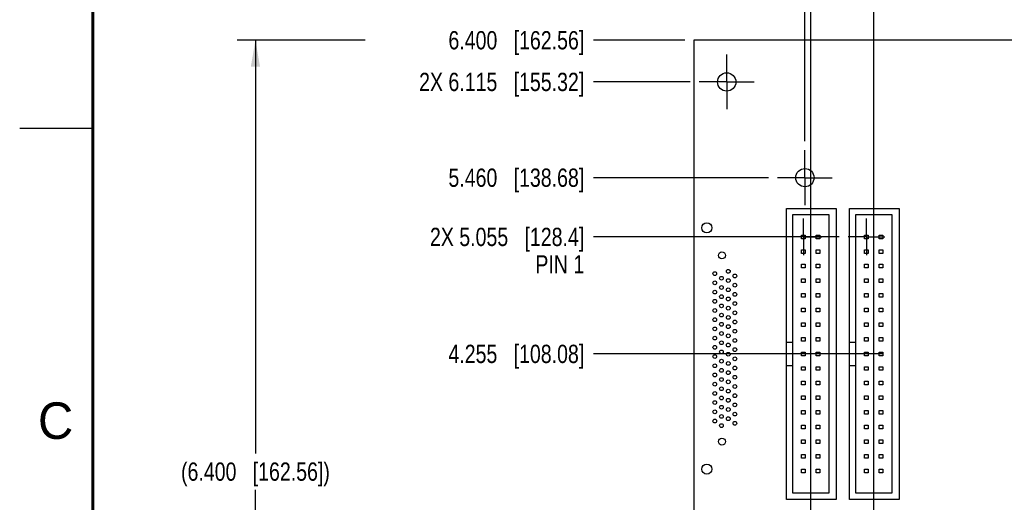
# Model space of a CAD drawing. Header units: inches. Extents: x 0 to 22, y 0 to 17.
# Tile 3 of 13: x 0 to 6.7, y 10.2 to 13.5. Entities that reach past the tile are written whole.
import ezdxf

# ---------------------------------------------------------------- set-up
doc = ezdxf.new("R2010")
doc.units = ezdxf.units.IN
doc.header["$LTSCALE"] = 1.21
doc.header["$MEASUREMENT"] = 0
doc.linetypes.add('CENTER', pattern=[0.6, 0.375, -0.075, 0.075, -0.075])
doc.layers.get('0').update_dxf_attribs({"linetype": 'CONTINUOUS'})
for name, color, linetype in [('02___PRT_ALL_AXES', 7, 'CONTINUOUS'), ('DEFAULT_1', 7, 'CENTER'), ('DIMENSIONS', 7, 'CONTINUOUS')]:
    doc.layers.add(name, color=color, linetype=linetype)
doc.styles.get("Standard").update_dxf_attribs({"font": 'txt', "width": 0.8})
doc.styles.add('TEXTSTYLE_2', font='txt')
doc.dimstyles.new('DIMSTYLE_1', dxfattribs={"dimtxt": 0.125, "dimasz": 0.18, "dimexe": 0.125, "dimexo": 0.0625, "dimgap": 0.0625, "dimtad": 0, "dimtih": 1, "dimtoh": 1, "dimdec": 3, "dimzin": 4, "dimdsep": 46, "dimtxsty": 'STANDARD', "dimblk": '_FILLED', "dimblk1": '_FILLED', "dimblk2": '_FILLED', "dimcen": 0.09, "dimadec": 0, "dimazin": 0, "dimtp": 0.001, "dimtm": 0.001, "dimtfac": 1, "dimtdec": 3, "dimtofl": 0, "dimtmove": 0, "dimatfit": 3, "dimldrblk": '_FILLED', "dimfxl": 1, "dimtolj": 1, "dimtzin": 4, "dimarcsym": 0})
doc.dimstyles.new('DIMSTYLE_2', dxfattribs={"dimtxt": 0.125, "dimasz": 0.18, "dimexe": 0.125, "dimexo": 0.0625, "dimgap": 0.03125, "dimtad": 0, "dimtih": 1, "dimtoh": 1, "dimdec": 3, "dimzin": 4, "dimdsep": 46, "dimtxsty": 'STANDARD', "dimblk": '_FILLED', "dimblk1": '_FILLED', "dimblk2": '_FILLED', "dimcen": 0.09, "dimadec": 0, "dimazin": 0, "dimtp": 0.001, "dimtm": 0.001, "dimtfac": 1, "dimtdec": 3, "dimtofl": 0, "dimtmove": 0, "dimatfit": 3, "dimldrblk": '_FILLED', "dimfxl": 1, "dimtolj": 1, "dimtzin": 4, "dimarcsym": 0})

# ---------------------------------------------------------------- blocks, each defined once
blk = doc.blocks.new('*D13')
at = {"layer": 'DIMENSIONS', "color": 2, "linetype": 'CONTINUOUS'}
blk.add_line((4.5882, 13.0666), (3.9257, 13.0666), dxfattribs=at)
at = {"layer": 'DIMENSIONS', "color": 2, "linetype": 'CONTINUOUS', "insert": (3.8632, 13.1291), "char_height": 0.125, "width": 1.725, "attachment_point": 3, "line_spacing_factor": 0.9}
blk.add_mtext('2X 6.115{\\Ftxt.shx;\\W1.000000;\\H0.125000; }[155.32]', dxfattribs=at)
blk = doc.blocks.new('_FILLED')
at = {"color": 0, "linetype": 'BYBLOCK'}
blk.add_solid([(0, 0), (-1, 0.174), (-1, -0.174)], dxfattribs=at)
blk = doc.blocks.new('*D14')
at = {"layer": 'DIMENSIONS', "color": 2, "linetype": 'CONTINUOUS'}
blk.add_line((4.5507, 13.3516), (3.9257, 13.3516), dxfattribs=at)
at = {"layer": 'DIMENSIONS', "color": 2, "linetype": 'CONTINUOUS', "insert": (3.8632, 13.4141), "char_height": 0.125, "width": 1.425, "attachment_point": 3, "line_spacing_factor": 0.9}
blk.add_mtext('6.400{\\Ftxt.shx;\\W1.000000;\\H0.125000; }[162.56]', dxfattribs=at)
blk = doc.blocks.new('*D15')
at = {"layer": 'DIMENSIONS', "color": 2, "linetype": 'CONTINUOUS'}
blk.add_line((5.1232, 12.4116), (3.9257, 12.4116), dxfattribs=at)
at = {"layer": 'DIMENSIONS', "color": 2, "linetype": 'CONTINUOUS', "insert": (3.8632, 12.4741), "char_height": 0.125, "width": 1.425, "attachment_point": 3, "line_spacing_factor": 0.9}
blk.add_mtext('5.460{\\Ftxt.shx;\\W1.000000;\\H0.125000; }[138.68]', dxfattribs=at)
blk = doc.blocks.new('*D16')
at = {"layer": 'DIMENSIONS', "color": 2, "linetype": 'CONTINUOUS'}
blk.add_line((5.4757, 11.2066), (3.9257, 11.2066), dxfattribs=at)
at = {"layer": 'DIMENSIONS', "color": 2, "linetype": 'CONTINUOUS', "insert": (3.8632, 11.2691), "char_height": 0.125, "width": 1.425, "attachment_point": 3, "line_spacing_factor": 0.9}
blk.add_mtext('4.255{\\Ftxt.shx;\\W1.000000;\\H0.125000; }[108.08]', dxfattribs=at)
blk = doc.blocks.new('*D17')
at = {"layer": 'DIMENSIONS', "color": 2, "linetype": 'CONTINUOUS'}
blk.add_line((5.9067, 11.2066), (3.9257, 11.2066), dxfattribs=at)
at = {"layer": 'DIMENSIONS', "color": 2, "linetype": 'CONTINUOUS', "insert": (3.8632, 11.2691), "char_height": 0.125, "width": 1.425, "attachment_point": 3, "line_spacing_factor": 0.9}
blk.add_mtext('4.255{\\Ftxt.shx;\\W1.000000;\\H0.125000; }[108.08]', dxfattribs=at)
blk = doc.blocks.new('*D20')
at = {"layer": 'DIMENSIONS', "color": 2, "linetype": 'CONTINUOUS'}
blk.add_line((5.6066, 12.0066), (3.9257, 12.0066), dxfattribs=at)
at = {"layer": 'DIMENSIONS', "color": 2, "linetype": 'CONTINUOUS', "insert": (3.8632, 12.0691), "char_height": 0.125, "width": 1.625, "attachment_point": 3, "line_spacing_factor": 0.9}
blk.add_mtext('2X 5.055{\\Ftxt.shx;\\W1.000000;\\H0.125000; }[128.4]\\PPIN 1', dxfattribs=at)
blk = doc.blocks.new('*D29')
at = {"layer": 'DIMENSIONS', "color": 2, "linetype": 'CONTINUOUS'}
blk.add_line((5.4132, 7.4441), (5.4132, 14.0391), dxfattribs=at)
at = {"layer": 'DIMENSIONS', "color": 2, "linetype": 'CONTINUOUS', "insert": (5.3507, 14.1016), "char_height": 0.125, "width": 1.725, "attachment_point": 1, "rotation": 90, "line_spacing_factor": 0.9}
blk.add_mtext('2X 6.100{\\Ftxt.shx;\\W1.000000;\\H0.125000; }[154.94]', dxfattribs=at)
blk = doc.blocks.new('*D30')
at = {"layer": 'DIMENSIONS', "color": 2, "linetype": 'CONTINUOUS'}
blk.add_line((5.8442, 7.4441), (5.8442, 14.0391), dxfattribs=at)
at = {"layer": 'DIMENSIONS', "color": 2, "linetype": 'CONTINUOUS', "insert": (5.7817, 14.1016), "char_height": 0.125, "width": 1.725, "attachment_point": 1, "rotation": 90, "line_spacing_factor": 0.9}
blk.add_mtext('2X 5.669{\\Ftxt.shx;\\W1.000000;\\H0.125000; }[143.99]', dxfattribs=at)
blk = doc.blocks.new('*D34')
at = {"layer": 'DIMENSIONS', "color": 2, "linetype": 'CONTINUOUS'}
for p, q in [((5.1602, 13.7903), (5.1602, 14.0391)), ((5.3732, 13.5578), (5.1602, 13.7903)), ((5.3732, 12.6616), (5.3732, 13.5578))]:
    blk.add_line(p, q, dxfattribs=at)
at = {"layer": 'DIMENSIONS', "color": 2, "linetype": 'CONTINUOUS', "insert": (5.0977, 14.1016), "char_height": 0.125, "width": 1.425, "attachment_point": 1, "rotation": 90, "line_spacing_factor": 0.9}
blk.add_mtext('6.140{\\Ftxt.shx;\\W1.000000;\\H0.125000; }[155.96]', dxfattribs=at)
blk = doc.blocks.new('*D36')
at = {"layer": 'DIMENSIONS', "color": 2, "linetype": 'CONTINUOUS'}
for p, q in [((2.3632, 13.3516), (1.4882, 13.3516)), ((1.6132, 13.3516), (1.6132, 10.5264)), ((1.6132, 6.9516), (1.6132, 10.2764)), ((3.0131, 6.9516), (1.4882, 6.9516))]:
    blk.add_line(p, q, dxfattribs=at)
at = {"layer": 'DIMENSIONS', "color": 2, "linetype": 'CONTINUOUS', "xscale": 0.18, "yscale": 0.18, "zscale": 0.18}
for p, rotation in [((1.6132, 13.3516), 90), ((1.6132, 6.9516), 270)]:
    blk.add_blockref('_FILLED', p, dxfattribs=dict(at, rotation=rotation))
at = {"layer": 'DIMENSIONS', "color": 2, "linetype": 'CONTINUOUS', "insert": (1.6132, 10.4639), "char_height": 0.125, "width": 1.625, "attachment_point": 2, "line_spacing_factor": 0.9}
blk.add_mtext('(6.400{\\Ftxt.shx;\\W1.000000;\\H0.125000; }[162.56])', dxfattribs=at)

msp = doc.modelspace()

# ---------------------------------------------------------------- linework, layer by layer
at = {"color": 7, "linetype": 'CONTINUOUS'}
for p, q in [((4.6132, 13.3516), (4.6132, 6.9516)), ((11.5132, 13.3516), (4.6132, 13.3516)), ((5.2482, 10.2116), (5.2482, 12.2016)), ((5.2482, 12.2016), (5.5882, 12.2016)), ((5.5882, 12.2016), (5.5882, 10.2116)), ((5.6792, 10.2116), (5.6792, 12.2016)), ((5.6792, 12.2016), (6.0192, 12.2016)), ((6.0192, 12.2016), (6.0192, 10.2116)), ((5.2882, 12.1566), (5.2882, 10.2566)), ((5.5382, 12.1566), (5.2882, 12.1566)), ((5.5382, 10.2566), (5.5382, 12.1566)), ((5.7192, 12.1566), (5.7192, 10.2566)), ((5.9692, 12.1566), (5.7192, 12.1566)), ((5.9692, 10.2566), (5.9692, 12.1566)), ((5.3507, 11.9941), (5.3507, 12.0191)), ((5.3507, 12.0191), (5.3757, 12.0191)), ((5.3757, 11.9941), (5.3507, 11.9941)), ((5.3757, 12.0191), (5.3757, 11.9941)), ((5.4507, 11.9941), (5.4507, 12.0191)), ((5.4507, 12.0191), (5.4757, 12.0191)), ((5.4757, 11.9941), (5.4507, 11.9941)), ((5.4757, 12.0191), (5.4757, 11.9941)), ((5.7817, 11.9941), (5.7817, 12.0191)), ((5.7817, 12.0191), (5.8067, 12.0191)), ((5.8067, 11.9941), (5.7817, 11.9941)), ((5.8067, 12.0191), (5.8067, 11.9941)), ((5.8817, 11.9941), (5.8817, 12.0191)), ((5.8817, 12.0191), (5.9067, 12.0191)), ((5.9067, 11.9941), (5.8817, 11.9941)), ((5.9067, 12.0191), (5.9067, 11.9941)), ((5.3507, 11.8941), (5.3507, 11.9191)), ((5.3507, 11.9191), (5.3757, 11.9191)), ((5.3757, 11.8941), (5.3507, 11.8941)), ((5.3757, 11.9191), (5.3757, 11.8941)), ((5.4507, 11.8941), (5.4507, 11.9191)), ((5.4507, 11.9191), (5.4757, 11.9191)), ((5.4757, 11.8941), (5.4507, 11.8941)), ((5.4757, 11.9191), (5.4757, 11.8941)), ((5.7817, 11.8941), (5.7817, 11.9191)), ((5.7817, 11.9191), (5.8067, 11.9191)), ((5.8067, 11.8941), (5.7817, 11.8941)), ((5.8067, 11.9191), (5.8067, 11.8941)), ((5.8817, 11.8941), (5.8817, 11.9191)), ((5.8817, 11.9191), (5.9067, 11.9191)), ((5.9067, 11.8941), (5.8817, 11.8941)), ((5.9067, 11.9191), (5.9067, 11.8941)), ((5.3507, 11.7941), (5.3507, 11.8191)), ((5.3507, 11.8191), (5.3757, 11.8191)), ((5.3757, 11.7941), (5.3507, 11.7941)), ((5.3757, 11.8191), (5.3757, 11.7941)), ((5.4507, 11.7941), (5.4507, 11.8191)), ((5.4507, 11.8191), (5.4757, 11.8191)), ((5.4757, 11.7941), (5.4507, 11.7941)), ((5.4757, 11.8191), (5.4757, 11.7941)), ((5.7817, 11.7941), (5.7817, 11.8191)), ((5.7817, 11.8191), (5.8067, 11.8191)), ((5.8067, 11.7941), (5.7817, 11.7941)), ((5.8067, 11.8191), (5.8067, 11.7941)), ((5.8817, 11.7941), (5.8817, 11.8191)), ((5.8817, 11.8191), (5.9067, 11.8191)), ((5.9067, 11.7941), (5.8817, 11.7941)), ((5.9067, 11.8191), (5.9067, 11.7941)), ((5.3507, 11.6941), (5.3507, 11.7191)), ((5.3507, 11.7191), (5.3757, 11.7191)), ((5.3757, 11.6941), (5.3507, 11.6941)), ((5.3757, 11.7191), (5.3757, 11.6941)), ((5.4507, 11.6941), (5.4507, 11.7191)), ((5.4507, 11.7191), (5.4757, 11.7191)), ((5.4757, 11.6941), (5.4507, 11.6941)), ((5.4757, 11.7191), (5.4757, 11.6941)), ((5.7817, 11.6941), (5.7817, 11.7191)), ((5.7817, 11.7191), (5.8067, 11.7191)), ((5.8067, 11.6941), (5.7817, 11.6941)), ((5.8067, 11.7191), (5.8067, 11.6941)), ((5.8817, 11.6941), (5.8817, 11.7191)), ((5.8817, 11.7191), (5.9067, 11.7191)), ((5.9067, 11.6941), (5.8817, 11.6941)), ((5.9067, 11.7191), (5.9067, 11.6941)), ((5.3507, 11.5941), (5.3507, 11.6191)), ((5.3507, 11.6191), (5.3757, 11.6191)), ((5.3757, 11.5941), (5.3507, 11.5941)), ((5.3757, 11.6191), (5.3757, 11.5941)), ((5.4507, 11.5941), (5.4507, 11.6191)), ((5.4507, 11.6191), (5.4757, 11.6191)), ((5.4757, 11.5941), (5.4507, 11.5941)), ((5.4757, 11.6191), (5.4757, 11.5941)), ((5.7817, 11.5941), (5.7817, 11.6191)), ((5.7817, 11.6191), (5.8067, 11.6191)), ((5.8067, 11.5941), (5.7817, 11.5941)), ((5.8067, 11.6191), (5.8067, 11.5941)), ((5.8817, 11.5941), (5.8817, 11.6191)), ((5.8817, 11.6191), (5.9067, 11.6191)), ((5.9067, 11.5941), (5.8817, 11.5941)), ((5.9067, 11.6191), (5.9067, 11.5941)), ((5.3507, 11.4941), (5.3507, 11.5191)), ((5.3507, 11.5191), (5.3757, 11.5191)), ((5.3757, 11.4941), (5.3507, 11.4941)), ((5.3757, 11.5191), (5.3757, 11.4941)), ((5.4507, 11.4941), (5.4507, 11.5191)), ((5.4507, 11.5191), (5.4757, 11.5191)), ((5.4757, 11.4941), (5.4507, 11.4941)), ((5.4757, 11.5191), (5.4757, 11.4941)), ((5.7817, 11.4941), (5.7817, 11.5191)), ((5.7817, 11.5191), (5.8067, 11.5191)), ((5.8067, 11.4941), (5.7817, 11.4941)), ((5.8067, 11.5191), (5.8067, 11.4941)), ((5.8817, 11.4941), (5.8817, 11.5191)), ((5.8817, 11.5191), (5.9067, 11.5191)), ((5.9067, 11.4941), (5.8817, 11.4941)), ((5.9067, 11.5191), (5.9067, 11.4941)), ((5.3507, 11.3941), (5.3507, 11.4191)), ((5.3507, 11.4191), (5.3757, 11.4191)), ((5.3757, 11.3941), (5.3507, 11.3941)), ((5.3757, 11.4191), (5.3757, 11.3941)), ((5.4507, 11.3941), (5.4507, 11.4191)), ((5.4507, 11.4191), (5.4757, 11.4191)), ((5.4757, 11.3941), (5.4507, 11.3941)), ((5.4757, 11.4191), (5.4757, 11.3941)), ((5.7817, 11.3941), (5.7817, 11.4191)), ((5.7817, 11.4191), (5.8067, 11.4191)), ((5.8067, 11.3941), (5.7817, 11.3941)), ((5.8067, 11.4191), (5.8067, 11.3941)), ((5.8817, 11.3941), (5.8817, 11.4191)), ((5.8817, 11.4191), (5.9067, 11.4191)), ((5.9067, 11.3941), (5.8817, 11.3941)), ((5.9067, 11.4191), (5.9067, 11.3941)), ((5.2482, 11.2866), (5.2882, 11.2866)), ((5.3507, 11.2941), (5.3507, 11.3191)), ((5.3507, 11.3191), (5.3757, 11.3191)), ((5.3757, 11.2941), (5.3507, 11.2941)), ((5.3757, 11.3191), (5.3757, 11.2941)), ((5.4507, 11.2941), (5.4507, 11.3191)), ((5.4507, 11.3191), (5.4757, 11.3191)), ((5.4757, 11.2941), (5.4507, 11.2941)), ((5.4757, 11.3191), (5.4757, 11.2941)), ((5.6792, 11.2866), (5.7192, 11.2866)), ((5.7817, 11.2941), (5.7817, 11.3191)), ((5.7817, 11.3191), (5.8067, 11.3191)), ((5.8067, 11.2941), (5.7817, 11.2941)), ((5.8067, 11.3191), (5.8067, 11.2941)), ((5.8817, 11.2941), (5.8817, 11.3191)), ((5.8817, 11.3191), (5.9067, 11.3191)), ((5.9067, 11.2941), (5.8817, 11.2941)), ((5.9067, 11.3191), (5.9067, 11.2941)), ((5.3507, 11.1941), (5.3507, 11.2191)), ((5.3507, 11.2191), (5.3757, 11.2191)), ((5.3757, 11.1941), (5.3507, 11.1941)), ((5.3757, 11.2191), (5.3757, 11.1941)), ((5.4507, 11.1941), (5.4507, 11.2191)), ((5.4507, 11.2191), (5.4757, 11.2191)), ((5.4757, 11.1941), (5.4507, 11.1941)), ((5.4757, 11.2191), (5.4757, 11.1941)), ((5.7817, 11.1941), (5.7817, 11.2191)), ((5.7817, 11.2191), (5.8067, 11.2191)), ((5.8067, 11.1941), (5.7817, 11.1941)), ((5.8067, 11.2191), (5.8067, 11.1941)), ((5.8817, 11.1941), (5.8817, 11.2191)), ((5.8817, 11.2191), (5.9067, 11.2191)), ((5.9067, 11.1941), (5.8817, 11.1941)), ((5.9067, 11.2191), (5.9067, 11.1941)), ((5.2482, 11.1266), (5.2882, 11.1266)), ((5.3507, 11.0941), (5.3507, 11.1191)), ((5.3507, 11.1191), (5.3757, 11.1191)), ((5.3757, 11.1191), (5.3757, 11.0941)), ((5.4507, 11.0941), (5.4507, 11.1191)), ((5.4507, 11.1191), (5.4757, 11.1191)), ((5.4757, 11.1191), (5.4757, 11.0941)), ((5.6792, 11.1266), (5.7192, 11.1266)), ((5.7817, 11.0941), (5.7817, 11.1191)), ((5.7817, 11.1191), (5.8067, 11.1191)), ((5.8067, 11.1191), (5.8067, 11.0941)), ((5.8817, 11.0941), (5.8817, 11.1191)), ((5.8817, 11.1191), (5.9067, 11.1191)), ((5.9067, 11.1191), (5.9067, 11.0941)), ((5.3757, 11.0941), (5.3507, 11.0941)), ((5.4757, 11.0941), (5.4507, 11.0941)), ((5.8067, 11.0941), (5.7817, 11.0941)), ((5.9067, 11.0941), (5.8817, 11.0941)), ((5.3507, 10.9941), (5.3507, 11.0191)), ((5.3507, 11.0191), (5.3757, 11.0191)), ((5.3757, 10.9941), (5.3507, 10.9941)), ((5.3757, 11.0191), (5.3757, 10.9941)), ((5.4507, 10.9941), (5.4507, 11.0191)), ((5.4507, 11.0191), (5.4757, 11.0191)), ((5.4757, 10.9941), (5.4507, 10.9941)), ((5.4757, 11.0191), (5.4757, 10.9941)), ((5.7817, 10.9941), (5.7817, 11.0191)), ((5.7817, 11.0191), (5.8067, 11.0191)), ((5.8067, 10.9941), (5.7817, 10.9941)), ((5.8067, 11.0191), (5.8067, 10.9941)), ((5.8817, 10.9941), (5.8817, 11.0191)), ((5.8817, 11.0191), (5.9067, 11.0191)), ((5.9067, 10.9941), (5.8817, 10.9941)), ((5.9067, 11.0191), (5.9067, 10.9941)), ((5.3507, 10.8941), (5.3507, 10.9191)), ((5.3507, 10.9191), (5.3757, 10.9191)), ((5.3757, 10.9191), (5.3757, 10.8941)), ((5.4507, 10.8941), (5.4507, 10.9191)), ((5.4507, 10.9191), (5.4757, 10.9191)), ((5.4757, 10.9191), (5.4757, 10.8941)), ((5.7817, 10.8941), (5.7817, 10.9191)), ((5.7817, 10.9191), (5.8067, 10.9191)), ((5.8067, 10.9191), (5.8067, 10.8941)), ((5.8817, 10.8941), (5.8817, 10.9191)), ((5.8817, 10.9191), (5.9067, 10.9191)), ((5.9067, 10.9191), (5.9067, 10.8941)), ((5.3757, 10.8941), (5.3507, 10.8941)), ((5.4757, 10.8941), (5.4507, 10.8941)), ((5.8067, 10.8941), (5.7817, 10.8941)), ((5.9067, 10.8941), (5.8817, 10.8941)), ((5.3507, 10.7941), (5.3507, 10.8191)), ((5.3507, 10.8191), (5.3757, 10.8191)), ((5.3757, 10.7941), (5.3507, 10.7941)), ((5.3757, 10.8191), (5.3757, 10.7941)), ((5.4507, 10.7941), (5.4507, 10.8191)), ((5.4507, 10.8191), (5.4757, 10.8191)), ((5.4757, 10.7941), (5.4507, 10.7941)), ((5.4757, 10.8191), (5.4757, 10.7941)), ((5.7817, 10.7941), (5.7817, 10.8191)), ((5.7817, 10.8191), (5.8067, 10.8191)), ((5.8067, 10.7941), (5.7817, 10.7941)), ((5.8067, 10.8191), (5.8067, 10.7941)), ((5.8817, 10.7941), (5.8817, 10.8191)), ((5.8817, 10.8191), (5.9067, 10.8191)), ((5.9067, 10.7941), (5.8817, 10.7941)), ((5.9067, 10.8191), (5.9067, 10.7941)), ((5.3507, 10.6941), (5.3507, 10.7191)), ((5.3507, 10.7191), (5.3757, 10.7191)), ((5.3757, 10.7191), (5.3757, 10.6941)), ((5.4507, 10.6941), (5.4507, 10.7191)), ((5.4507, 10.7191), (5.4757, 10.7191)), ((5.4757, 10.7191), (5.4757, 10.6941)), ((5.7817, 10.6941), (5.7817, 10.7191)), ((5.7817, 10.7191), (5.8067, 10.7191)), ((5.8067, 10.7191), (5.8067, 10.6941)), ((5.8817, 10.6941), (5.8817, 10.7191)), ((5.8817, 10.7191), (5.9067, 10.7191)), ((5.9067, 10.7191), (5.9067, 10.6941)), ((5.3757, 10.6941), (5.3507, 10.6941)), ((5.4757, 10.6941), (5.4507, 10.6941)), ((5.8067, 10.6941), (5.7817, 10.6941)), ((5.9067, 10.6941), (5.8817, 10.6941)), ((5.3507, 10.5941), (5.3507, 10.6191)), ((5.3507, 10.6191), (5.3757, 10.6191)), ((5.3757, 10.5941), (5.3507, 10.5941)), ((5.3757, 10.6191), (5.3757, 10.5941)), ((5.4507, 10.5941), (5.4507, 10.6191)), ((5.4507, 10.6191), (5.4757, 10.6191)), ((5.4757, 10.5941), (5.4507, 10.5941)), ((5.4757, 10.6191), (5.4757, 10.5941)), ((5.7817, 10.5941), (5.7817, 10.6191)), ((5.7817, 10.6191), (5.8067, 10.6191)), ((5.8067, 10.5941), (5.7817, 10.5941)), ((5.8067, 10.6191), (5.8067, 10.5941)), ((5.8817, 10.5941), (5.8817, 10.6191)), ((5.8817, 10.6191), (5.9067, 10.6191)), ((5.9067, 10.5941), (5.8817, 10.5941)), ((5.9067, 10.6191), (5.9067, 10.5941)), ((5.3507, 10.4941), (5.3507, 10.5191)), ((5.3507, 10.5191), (5.3757, 10.5191)), ((5.3757, 10.5191), (5.3757, 10.4941)), ((5.4507, 10.4941), (5.4507, 10.5191)), ((5.4507, 10.5191), (5.4757, 10.5191)), ((5.4757, 10.5191), (5.4757, 10.4941)), ((5.7817, 10.4941), (5.7817, 10.5191)), ((5.7817, 10.5191), (5.8067, 10.5191)), ((5.8067, 10.5191), (5.8067, 10.4941)), ((5.8817, 10.4941), (5.8817, 10.5191)), ((5.8817, 10.5191), (5.9067, 10.5191)), ((5.9067, 10.5191), (5.9067, 10.4941)), ((5.3757, 10.4941), (5.3507, 10.4941)), ((5.4757, 10.4941), (5.4507, 10.4941)), ((5.8067, 10.4941), (5.7817, 10.4941)), ((5.9067, 10.4941), (5.8817, 10.4941)), ((5.3507, 10.3941), (5.3507, 10.4191)), ((5.3507, 10.4191), (5.3757, 10.4191)), ((5.3757, 10.3941), (5.3507, 10.3941)), ((5.3757, 10.4191), (5.3757, 10.3941)), ((5.4507, 10.3941), (5.4507, 10.4191)), ((5.4507, 10.4191), (5.4757, 10.4191)), ((5.4757, 10.3941), (5.4507, 10.3941)), ((5.4757, 10.4191), (5.4757, 10.3941)), ((5.7817, 10.3941), (5.7817, 10.4191)), ((5.7817, 10.4191), (5.8067, 10.4191)), ((5.8067, 10.3941), (5.7817, 10.3941)), ((5.8067, 10.4191), (5.8067, 10.3941)), ((5.8817, 10.3941), (5.8817, 10.4191)), ((5.8817, 10.4191), (5.9067, 10.4191)), ((5.9067, 10.3941), (5.8817, 10.3941)), ((5.9067, 10.4191), (5.9067, 10.3941)), ((5.2882, 10.2566), (5.5382, 10.2566)), ((5.7192, 10.2566), (5.9692, 10.2566)), ((5.5882, 10.2116), (5.2482, 10.2116)), ((6.0192, 10.2116), (5.6792, 10.2116))]:
    msp.add_line(p, q, dxfattribs=at)
at = {"color": 2, "linetype": 'CONTINUOUS'}
msp.add_line((0, 12.75), (0.5, 12.75), dxfattribs=at)
at = {"color": 7, "linetype": 'CONTINUOUS', "const_width": 0.02}
msp.add_lwpolyline([(0.5, 16.5), (0.5, 0.5)], dxfattribs=at)
at = {"layer": '02___PRT_ALL_AXES', "color": 7, "linetype": 'CENTER'}
for p, q in [((4.8382, 13.0666), (4.8382, 13.2541)), ((4.8382, 13.0666), (4.6507, 13.0666)), ((4.8382, 13.0666), (4.8382, 12.8791)), ((4.8382, 13.0666), (5.0257, 13.0666)), ((5.3732, 12.4116), (5.3732, 12.5991)), ((5.3732, 12.4116), (5.1857, 12.4116)), ((5.3732, 12.4116), (5.3732, 12.2241)), ((5.3732, 12.4116), (5.5607, 12.4116))]:
    msp.add_line(p, q, dxfattribs=at)
at = {"layer": '02___PRT_ALL_AXES', "color": 7, "linetype": 'CONTINUOUS'}
for centre, radius in [((4.8382, 13.0666), 0.0625), ((5.3732, 12.4116), 0.0625), ((4.7022, 12.0683), 0.0344), ((4.8058, 11.8805), 0.0236), ((4.7565, 11.7553), 0.0128), ((4.8018, 11.7238), 0.0128), ((4.8491, 11.7711), 0.0128), ((4.8943, 11.7396), 0.0128), ((4.7565, 11.6923), 0.0128), ((4.8018, 11.6608), 0.0128), ((4.8491, 11.7081), 0.0128), ((4.8491, 11.6451), 0.0128), ((4.8943, 11.6766), 0.0128), ((4.7565, 11.6293), 0.0128), ((4.8018, 11.5978), 0.0128), ((4.8491, 11.5821), 0.0128), ((4.8943, 11.6136), 0.0128), ((4.7565, 11.5663), 0.0128), ((4.8018, 11.5348), 0.0128), ((4.8491, 11.5191), 0.0128), ((4.8943, 11.5506), 0.0128), ((4.7565, 11.5034), 0.0128), ((4.8018, 11.4719), 0.0128), ((4.8491, 11.4561), 0.0128), ((4.8943, 11.4876), 0.0128), ((4.7565, 11.4404), 0.0128), ((4.7565, 11.3774), 0.0128), ((4.8018, 11.4089), 0.0128), ((4.8491, 11.3931), 0.0128), ((4.8943, 11.4246), 0.0128), ((4.7565, 11.3144), 0.0128), ((4.8018, 11.3459), 0.0128), ((4.8491, 11.3301), 0.0128), ((4.8943, 11.3616), 0.0128), ((4.7565, 11.2514), 0.0128), ((4.8018, 11.2829), 0.0128), ((4.8491, 11.2671), 0.0128), ((4.8943, 11.2986), 0.0128), ((4.7565, 11.1884), 0.0128), ((4.8018, 11.2199), 0.0128), ((4.8491, 11.2041), 0.0128), ((4.8943, 11.2356), 0.0128), ((4.8943, 11.1726), 0.0128), ((4.7565, 11.1254), 0.0128), ((4.8018, 11.1569), 0.0128), ((4.8491, 11.1411), 0.0128), ((4.8943, 11.1097), 0.0128), ((4.7565, 11.0624), 0.0128), ((4.8018, 11.0939), 0.0128), ((4.8491, 11.0782), 0.0128), ((4.8943, 11.0467), 0.0128), ((4.7565, 10.9994), 0.0128), ((4.8018, 11.0309), 0.0128), ((4.8491, 11.0152), 0.0128), ((4.8943, 10.9837), 0.0128), ((4.7565, 10.9364), 0.0128), ((4.8018, 10.9679), 0.0128), ((4.8018, 10.9049), 0.0128), ((4.8491, 10.9522), 0.0128), ((4.8943, 10.9207), 0.0128), ((4.7565, 10.8734), 0.0128), ((4.8018, 10.8419), 0.0128), ((4.8491, 10.8892), 0.0128), ((4.8943, 10.8577), 0.0128), ((4.7565, 10.8104), 0.0128), ((4.8018, 10.7789), 0.0128), ((4.8491, 10.8262), 0.0128), ((4.8943, 10.7947), 0.0128), ((4.7565, 10.7474), 0.0128), ((4.8018, 10.716), 0.0128), ((4.8491, 10.7632), 0.0128), ((4.8943, 10.7317), 0.0128), ((4.8058, 10.6069), 0.0236), ((4.7022, 10.4187), 0.0344)]:
    msp.add_circle(centre, radius, dxfattribs=at)
at = {"layer": 'DEFAULT_1', "color": 7, "linetype": 'CENTER'}
for p, q in [((5.3632, 12.0066), (5.3632, 12.1317)), ((5.7942, 12.0066), (5.7942, 12.1317)), ((5.3632, 12.0066), (5.2381, 12.0066)), ((5.3632, 12.0066), (5.3632, 11.8815)), ((5.3632, 12.0066), (5.4883, 12.0066)), ((5.7942, 12.0066), (5.6691, 12.0066)), ((5.7942, 12.0066), (5.7942, 11.8815)), ((5.7942, 12.0066), (5.9193, 12.0066))]:
    msp.add_line(p, q, dxfattribs=at)

# ---------------------------------------------------------------- texts
at = {"color": 2, "linetype": 'CONTINUOUS', "insert": (0.125, 10.875), "char_height": 0.25, "width": 0.25, "attachment_point": 1, "line_spacing_factor": 0.9, "style": 'TEXTSTYLE_2'}
msp.add_mtext('C', dxfattribs=at)

# ---------------------------------------------------------------- dimensions: what is measured, and where the dimension line sits
at = {"layer": 'DIMENSIONS', "color": 2, "linetype": 'CONTINUOUS'}
for feature_location, offset, dtype, origin, text, picture, middle in [((5.4132, 7.4441), (0, 6.595), 1, (11.5132, 7.3816), '2X <>', '*D29', (5.4132, 14.9641)), ((5.8442, 7.4441), (0, 6.595), 1, (11.5132, 7.3816), '2X <>', '*D30', (5.8442, 14.9641)), ((4.5882, 13.0666), (-0.6625, 0), 0, (4.6507, 6.9516), '2X <>', '*D13', (3.0007, 13.0666)), ((5.6066, 12.0066), (-1.6809, 0), 0, (5.6691, 6.9516), '2X <>\\PPIN 1', '*D20', (3.0507, 11.8972))]:
    dim = msp.add_ordinate_dim(feature_location=feature_location, offset=offset, dtype=dtype, origin=origin, text=text, dimstyle='DIMSTYLE_2', dxfattribs=at)
    dim.commit()
    dim.dimension.update_dxf_attribs({"geometry": picture, "text_midpoint": middle})
for feature_location, offset, origin, picture, middle in [((5.3732160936, 12.6615886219), (-0.2129733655, 1.3775), (11.5132160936, 12.5990886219), '*D34', (5.1602427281, 14.8140886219)), ((4.5507, 13.3516), (-0.625, 0), (4.6132, 6.9516), '*D14', (3.1507, 13.3516)), ((5.1232, 12.4116), (-1.1975, 0), (5.1857, 6.9516), '*D15', (3.1507, 12.4116)), ((5.4757, 11.2066), (-1.55, 0), (5.5382, 6.9516), '*D16', (3.1507, 11.2066)), ((5.9067, 11.2066), (-1.981, 0), (5.9692, 6.9516), '*D17', (3.1507, 11.2066))]:
    dim = msp.add_ordinate_dim(feature_location=feature_location, offset=offset, dtype=0, origin=origin, dimstyle='DIMSTYLE_2', dxfattribs=at)
    dim.commit()
    dim.dimension.update_dxf_attribs({"geometry": picture, "text_midpoint": middle})
dim = msp.add_linear_dim(base=(1.6132, 6.9516), p1=(2.4257, 13.3516), p2=(3.0756, 6.9516), angle=270, text='(<>)', dimstyle='DIMSTYLE_1', dxfattribs=at)
dim.commit()
dim.dimension.update_dxf_attribs({"geometry": '*D36', "text_midpoint": (1.6132, 10.4014), "dimtype": 160})

doc.saveas('drawing.dxf')
